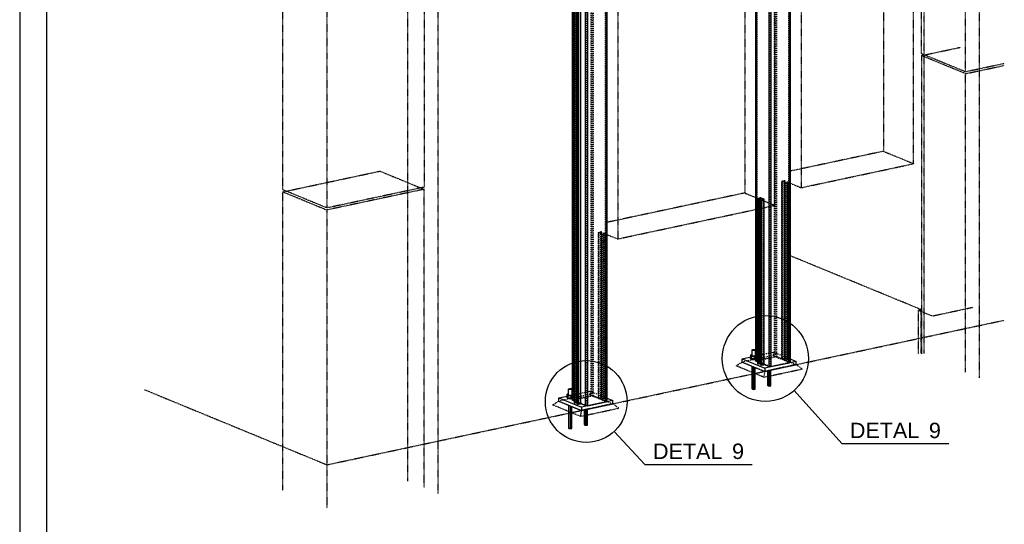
# Model space of a CAD drawing. Header units: millimetres. Extents: x 0 to 5940, y 0 to 2970.
# Tile 2 of 11: x 0 to 1830, y 1094 to 2032. Entities that reach past the tile are written whole.
import ezdxf

# ---------------------------------------------------------------- set-up
doc = ezdxf.new("R2010")
doc.units = ezdxf.units.MM
doc.linetypes.add('DXK_LINE_DOT2', pattern=[3.9198, 1.9599, -1.9599])
doc.linetypes.add('DXK_LINE_DOT4', pattern=[0.9408, 0.4704, -0.4704])
doc.styles.add('Arial', font='ARIAL.TTF', dxfattribs={"height": 0.2})

# ---------------------------------------------------------------- blocks, each defined once
blk = doc.blocks.new('Unknown-2590450-1268')
at = {"color": 7, "linetype": 'Continuous'}
for p, q in [((0, 2970), (0, 0)), ((50, 2920), (50, 50))]:
    blk.add_line(p, q, dxfattribs=at)
blk = doc.blocks.new('Part-2590450-1313 - 1297')
at = {"color": 8, "linetype": 'DXK_LINE_DOT2'}
for p, q in [((1062, 2309.3), (1027.9, 2302)), ((1063.2, 2308.8), (1029.1, 2301.5)), ((1063.1, 2309.4), (1062, 2309.3)), ((1062, 1332.9), (1062, 2309.3)), ((1064.2, 2309.5), (1063.1, 2309.4)), ((1063.2, 2308.8), (1063.5, 2308.9)), ((1063.2, 1332.4), (1063.2, 2308.8)), ((1063.5, 2308.9), (1063.9, 2308.9)), ((1063.9, 2308.9), (1064.3, 2308.8)), ((1065.3, 2309.3), (1064.2, 2309.5)), ((1064.3, 2308.8), (1064.6, 2308.8)), ((1064.6, 1332.3), (1064.6, 2308.8)), ((1064.6, 2308.8), (1089.1, 2298.6)), ((1066.2, 2309.1), (1065.3, 2309.3)), ((1066.2, 1332.7), (1066.2, 2309.1)), ((1090.7, 2299), (1066.2, 2309.1)), ((1027.1, 2301.8), (1026.7, 2301.4)), ((1026.7, 2301.4), (1026.7, 2301)), ((1026.7, 2301.4), (1026.7, 2301.1)), ((1026.7, 2301.1), (1027.2, 2300.8)), ((1027.9, 2302), (1027.1, 2301.8)), ((1027.9, 1325.6), (1027.9, 2302)), ((1028.7, 2301.4), (1028.8, 2301.5)), ((1028.7, 2301.4), (1028.7, 1324.9)), ((1028.7, 2301.2), (1028.7, 2301.4)), ((1028.9, 2301.1), (1028.7, 2301.2)), ((1028.8, 2301.5), (1029.1, 2301.5)), ((1028.9, 1324.7), (1028.9, 2301.1)), ((1053.4, 2291), (1028.9, 2301.1)), ((1029.1, 2301.5), (1029.1, 1325.1)), ((1030.9, 2299.3), (1042.5, 2294.5)), ((1051.8, 2290.7), (1052.6, 2290.4)), ((1052.6, 2290.4), (1053.7, 2290.3)), ((1053.4, 1314.6), (1053.4, 2291)), ((1053.7, 2290.9), (1053.4, 2291)), ((1054, 2290.9), (1053.7, 2290.9)), ((1053.7, 2290.3), (1054.9, 2290.3)), ((1054.4, 2290.9), (1054, 2290.9)), ((1054.8, 2291), (1054.4, 2290.9)), ((1088.9, 2298.2), (1054.8, 2291)), ((1054.8, 1314.5), (1054.8, 2291)), ((1054.9, 2290.3), (1056, 2290.5)), ((1089.1, 2298.3), (1088.9, 2298.2)), ((1088.9, 1321.8), (1088.9, 2298.2)), ((1089.1, 2298.6), (1089.1, 1322.2)), ((1089.1, 2298.6), (1089.3, 2298.5)), ((1089.3, 2298.4), (1089.1, 2298.3)), ((1089.3, 2298.5), (1089.3, 2298.4)), ((1089.3, 1322), (1089.3, 2298.4)), ((1090, 2297.8), (1090.8, 2298)), ((1090.7, 1322.6), (1090.7, 2299)), ((1091.2, 2298.7), (1090.7, 2299)), ((1090.8, 2298), (1091.2, 2298.3)), ((1091.2, 2298.3), (1091.2, 2298.7)), ((1091.2, 2298.3), (1091.2, 2298)), ((1026.7, 1325), (1027.1, 1325.4)), ((1027.1, 1325.4), (1027.9, 1325.6)), ((1027.9, 1325.6), (1062, 1332.9)), ((1028.8, 1325), (1028.7, 1324.9)), ((1028.7, 1324.9), (1028.7, 1324.8)), ((1028.7, 1324.8), (1028.9, 1324.7)), ((1029.1, 1325.1), (1028.8, 1325)), ((1028.9, 1324.7), (1053.4, 1314.6)), ((1029.1, 1325.1), (1063.2, 1332.4)), ((1030.9, 1322.8), (1042.5, 1318.1)), ((1054.8, 1314.5), (1088.9, 1321.8)), ((1062, 1332.9), (1063.1, 1333)), ((1063.1, 1333), (1064.2, 1333)), ((1063.5, 1332.5), (1063.2, 1332.4)), ((1063.9, 1332.5), (1063.5, 1332.5)), ((1064.3, 1332.4), (1063.9, 1332.5)), ((1064.2, 1333), (1065.3, 1332.9)), ((1064.6, 1332.3), (1064.3, 1332.4)), ((1064.6, 1332.3), (1089.1, 1322.2)), ((1065.3, 1332.9), (1066.2, 1332.7)), ((1066.2, 1332.7), (1090.7, 1322.6)), ((1088.9, 1321.8), (1089.1, 1321.9)), ((1089.3, 1322.1), (1089.1, 1322.2)), ((1089.1, 1321.9), (1089.3, 1322)), ((1089.3, 1322), (1089.3, 1322.1)), ((1090.7, 1322.6), (1091.2, 1322.3)), ((1091.2, 1322.3), (1091.2, 1321.9)), ((1053.4, 1314.6), (1053.7, 1314.5)), ((1053.7, 1314.5), (1054, 1314.5)), ((1054, 1314.5), (1054.4, 1314.5)), ((1054.4, 1314.5), (1054.8, 1314.5))]:
    blk.add_line(p, q, dxfattribs=at)
at = {"color": 5, "linetype": 'Continuous'}
for p, q in [((1026.7, 2301), (1026.7, 1325)), ((1027.2, 1324.4), (1027.2, 2300.8)), ((1027.2, 2300.8), (1030.9, 2299.3)), ((1042.5, 2294.5), (1051.8, 2290.7)), ((1051.8, 1314.3), (1051.8, 2290.7)), ((1056, 2290.5), (1090, 2297.8)), ((1056, 1314.1), (1056, 2290.5)), ((1090, 1321.3), (1090, 2297.8)), ((1091.2, 2298), (1091.2, 1321.9)), ((1026.7, 1324.7), (1026.7, 1325)), ((1027.2, 1324.4), (1026.7, 1324.7)), ((1027.2, 1324.4), (1030.9, 1322.8)), ((1042.5, 1318.1), (1051.8, 1314.3)), ((1056, 1314.1), (1090, 1321.3)), ((1090.8, 1321.6), (1090, 1321.3)), ((1091.2, 1321.9), (1090.8, 1321.6)), ((1052.6, 1314), (1051.8, 1314.3)), ((1053.7, 1313.9), (1052.6, 1314)), ((1054.9, 1313.9), (1053.7, 1313.9)), ((1056, 1314.1), (1054.9, 1313.9))]:
    blk.add_line(p, q, dxfattribs=at)
blk = doc.blocks.new('Part-2590450-1314 - 1297')
at = {"color": 8, "linetype": 'DXK_LINE_DOT2'}
for p, q in [((1402.9, 2382.1), (1368.8, 2374.8)), ((1404, 2381.6), (1369.9, 2374.3)), ((1403.9, 2382.2), (1402.9, 2382.1)), ((1402.9, 1405.7), (1402.9, 2382.1)), ((1405.1, 2382.2), (1403.9, 2382.2)), ((1404, 1405.2), (1404, 2381.6)), ((1404, 2381.6), (1404.4, 2381.6)), ((1404.4, 2381.6), (1404.8, 2381.6)), ((1404.8, 2381.6), (1405.1, 2381.6)), ((1406.2, 2382.1), (1405.1, 2382.2)), ((1405.1, 2381.6), (1405.4, 2381.5)), ((1405.4, 1405.1), (1405.4, 2381.5)), ((1405.4, 2381.5), (1430, 2371.4)), ((1407, 2381.9), (1406.2, 2382.1)), ((1407, 1405.5), (1407, 2381.9)), ((1431.6, 2371.8), (1407, 2381.9)), ((1368, 2374.5), (1367.6, 2374.2)), ((1367.6, 2374.2), (1367.6, 2373.8)), ((1367.6, 2374.2), (1367.6, 2373.9)), ((1367.6, 2373.9), (1368.1, 2373.6)), ((1368.8, 2374.8), (1368, 2374.5)), ((1368.8, 1398.4), (1368.8, 2374.8)), ((1369.5, 2374.1), (1369.7, 2374.2)), ((1369.5, 2374.1), (1369.5, 1397.7)), ((1369.5, 2374), (1369.5, 2374.1)), ((1369.7, 2373.9), (1369.5, 2374)), ((1369.7, 2374.2), (1369.9, 2374.3)), ((1369.7, 1397.5), (1369.7, 2373.9)), ((1394.2, 2363.8), (1369.7, 2373.9)), ((1369.9, 2374.3), (1369.9, 1397.9)), ((1392.6, 2363.4), (1393.5, 2363.2)), ((1393.5, 2363.2), (1394.6, 2363.1)), ((1394.2, 1387.4), (1394.2, 2363.8)), ((1394.5, 2363.7), (1394.2, 2363.8)), ((1394.9, 2363.7), (1394.5, 2363.7)), ((1394.6, 2363.1), (1395.7, 2363.1)), ((1395.3, 2363.7), (1394.9, 2363.7)), ((1395.6, 2363.7), (1395.3, 2363.7)), ((1429.7, 2371), (1395.6, 2363.7)), ((1395.6, 1387.3), (1395.6, 2363.7)), ((1395.7, 2363.1), (1396.8, 2363.2)), ((1430, 2371.1), (1429.7, 2371)), ((1429.7, 1394.6), (1429.7, 2371)), ((1430, 2371.4), (1430, 1395)), ((1430, 2371.4), (1430.1, 2371.3)), ((1430.1, 2371.2), (1430, 2371.1)), ((1430.1, 2371.3), (1430.1, 2371.2)), ((1430.1, 1394.8), (1430.1, 2371.2)), ((1430.9, 2370.5), (1431.7, 2370.8)), ((1431.6, 1395.3), (1431.6, 2371.8)), ((1432.1, 2371.4), (1431.6, 2371.8)), ((1431.7, 2370.8), (1432.1, 2371.1)), ((1432.1, 2371.1), (1432.1, 2371.4)), ((1432.1, 2371.1), (1432.1, 2370.8)), ((1367.6, 1397.8), (1368, 1398.1)), ((1368, 1398.1), (1368.8, 1398.4)), ((1368.8, 1398.4), (1402.9, 1405.7)), ((1369.7, 1397.8), (1369.5, 1397.7)), ((1369.5, 1397.7), (1369.5, 1397.6)), ((1369.5, 1397.6), (1369.7, 1397.5)), ((1369.9, 1397.9), (1369.7, 1397.8)), ((1369.7, 1397.5), (1394.2, 1387.4)), ((1369.9, 1397.9), (1404, 1405.2)), ((1371.8, 1395.6), (1383.4, 1390.8)), ((1395.6, 1387.3), (1429.7, 1394.6)), ((1402.9, 1405.7), (1403.9, 1405.8)), ((1403.9, 1405.8), (1405.1, 1405.8)), ((1404.4, 1405.2), (1404, 1405.2)), ((1404.8, 1405.2), (1404.4, 1405.2)), ((1405.1, 1405.2), (1404.8, 1405.2)), ((1405.1, 1405.8), (1406.2, 1405.7)), ((1405.4, 1405.1), (1405.1, 1405.2)), ((1405.4, 1405.1), (1430, 1395)), ((1406.2, 1405.7), (1407, 1405.5)), ((1407, 1405.5), (1431.6, 1395.3)), ((1429.7, 1394.6), (1430, 1394.7)), ((1430.1, 1394.9), (1430, 1395)), ((1430, 1394.7), (1430.1, 1394.8)), ((1430.1, 1394.8), (1430.1, 1394.9)), ((1431.6, 1395.3), (1432.1, 1395)), ((1432.1, 1395), (1432.1, 1394.7)), ((1394.2, 1387.4), (1394.5, 1387.3)), ((1394.5, 1387.3), (1394.9, 1387.3)), ((1394.9, 1387.3), (1395.3, 1387.3)), ((1395.3, 1387.3), (1395.6, 1387.3))]:
    blk.add_line(p, q, dxfattribs=at)
at = {"color": 5, "linetype": 'Continuous'}
for p, q in [((1367.6, 2373.8), (1367.6, 1397.8)), ((1368.1, 1397.1), (1368.1, 2373.6)), ((1392.6, 2363.4), (1368.1, 2373.6)), ((1392.6, 1387), (1392.6, 2363.4)), ((1396.8, 2363.2), (1430.9, 2370.5)), ((1396.8, 1386.8), (1396.8, 2363.2)), ((1430.9, 1394.1), (1430.9, 2370.5)), ((1432.1, 2370.8), (1432.1, 1394.7)), ((1367.6, 1397.5), (1367.6, 1397.8)), ((1368.1, 1397.1), (1367.6, 1397.5)), ((1368.1, 1397.1), (1371.8, 1395.6)), ((1383.4, 1390.8), (1392.6, 1387)), ((1396.8, 1386.8), (1430.9, 1394.1)), ((1431.7, 1394.4), (1430.9, 1394.1)), ((1432.1, 1394.7), (1431.7, 1394.4)), ((1393.5, 1386.8), (1392.6, 1387)), ((1394.6, 1386.7), (1393.5, 1386.8)), ((1395.7, 1386.7), (1394.6, 1386.7)), ((1396.8, 1386.8), (1395.7, 1386.7))]:
    blk.add_line(p, q, dxfattribs=at)
blk = doc.blocks.new('Part-2590450-1317 - 1297')
at = {"color": 8, "linetype": 'DXK_LINE_DOT2'}
for p, q in [((1026.7, 1334.1), (1060.1, 1341.3)), ((1060.1, 1341.3), (1060.1, 1335.2)), ((1060.1, 1341.3), (1091.2, 1328.5)), ((1060.1, 1335.2), (1001.7, 1322.7)), ((1060.1, 1335.2), (1102.2, 1317.8))]:
    blk.add_line(p, q, dxfattribs=at)
at = {"color": 5, "linetype": 'Continuous'}
for p, q in [((1001.7, 1328.8), (1026.7, 1334.1)), ((1001.7, 1322.7), (1001.7, 1328.8)), ((1001.7, 1328.8), (1043.8, 1311.5)), ((1001.7, 1322.7), (1043.8, 1305.4)), ((1102.2, 1323.9), (1043.8, 1311.5)), ((1043.8, 1305.4), (1102.2, 1317.8)), ((1091.2, 1328.5), (1102.2, 1323.9)), ((1102.2, 1317.8), (1102.2, 1323.9)), ((1043.8, 1311.5), (1043.8, 1305.4))]:
    blk.add_line(p, q, dxfattribs=at)
blk = doc.blocks.new('Part-2590450-3248 - 1297')
at = {"color": 4, "linetype": 'DXK_LINE_DOT4'}
for p, q in [((990.5, 1315.6), (1001.7, 1322.7)), ((1001.7, 1322.7), (1043.8, 1305.4)), ((1102.2, 1317.8), (1043.8, 1305.4)), ((1113.4, 1309.6), (1102.2, 1317.8)), ((1042, 1294.4), (990.5, 1315.6)), ((1042, 1294.4), (1113.4, 1309.6)), ((1043.8, 1305.4), (1042, 1294.4))]:
    blk.add_line(p, q, dxfattribs=at)
blk = doc.blocks.new('Part-2590450-1319 - 1297')
at = {"color": 8, "linetype": 'DXK_LINE_DOT2'}
for p, q in [((1367.6, 1406.9), (1401, 1414)), ((1401, 1414), (1401, 1407.9)), ((1401, 1414), (1432.1, 1401.2)), ((1401, 1407.9), (1342.6, 1395.4)), ((1401, 1407.9), (1443.1, 1390.6))]:
    blk.add_line(p, q, dxfattribs=at)
at = {"color": 5, "linetype": 'Continuous'}
for p, q in [((1342.6, 1401.6), (1367.6, 1406.9)), ((1342.6, 1395.4), (1342.6, 1401.6)), ((1342.6, 1401.6), (1384.6, 1384.2)), ((1342.6, 1395.4), (1384.6, 1378.1)), ((1443.1, 1396.7), (1384.6, 1384.2)), ((1432.1, 1401.2), (1443.1, 1396.7)), ((1443.1, 1390.6), (1443.1, 1396.7)), ((1384.6, 1378.1), (1443.1, 1390.6)), ((1384.6, 1384.2), (1384.6, 1378.1))]:
    blk.add_line(p, q, dxfattribs=at)
blk = doc.blocks.new('Bolt-2590450-1320 - 1297')
at = {"color": 7, "linetype": 'Continuous'}
for p, q in [((1020.1, 1336.4), (1017.6, 1335.9)), ((1017.6, 1335.9), (1018.3, 1334.1)), ((1017.6, 1330.9), (1017.6, 1335.9)), ((1020.1, 1345), (1020.4, 1345.5)), ((1020.7, 1344.5), (1020.1, 1345)), ((1020.1, 1335), (1020.1, 1345)), ((1020.4, 1345.5), (1021.5, 1345.8)), ((1022, 1344.2), (1020.7, 1344.5)), ((1021.5, 1345.8), (1023, 1346)), ((1023.7, 1344.1), (1022, 1344.2)), ((1023, 1346), (1024.6, 1345.9)), ((1025.2, 1344.3), (1023.7, 1344.1)), ((1024.6, 1345.9), (1025.9, 1345.6)), ((1026.3, 1344.7), (1025.2, 1344.3)), ((1025.9, 1345.6), (1026.5, 1345.2)), ((1026.5, 1345.2), (1026.3, 1344.7)), ((1026.5, 1335.2), (1026.5, 1345.2)), ((1026.5, 1336.5), (1026.7, 1336.4)), ((1017.4, 1330), (1017.7, 1330.7)), ((1018.2, 1329.3), (1017.4, 1330)), ((1017.4, 1328.8), (1017.4, 1330)), ((1017.4, 1328.8), (1018.5, 1328)), ((1017.6, 1330.9), (1018.3, 1329.1)), ((1024, 1333.3), (1018.3, 1334.1)), ((1018.3, 1334.1), (1018.3, 1329.1)), ((1018.3, 1329.1), (1024, 1328.3)), ((1018.5, 1328), (1020.9, 1327.4)), ((1020.9, 1328.5), (1019.1, 1329)), ((1023.2, 1328.4), (1020.9, 1328.5)), ((1020.9, 1327.4), (1023.9, 1327.3)), ((1023.9, 1327.3), (1026.7, 1327.6)), ((1026.7, 1333.9), (1024, 1333.3)), ((1024, 1333.3), (1024, 1328.3)), ((1024, 1328.3), (1026.7, 1328.9)), ((1024.7, 1328.5), (1026.7, 1328.7)), ((1020.5, 1272.9), (1020.5, 1314.9)), ((1020.8, 1271.9), (1020.8, 1314.8)), ((1023.6, 1271.6), (1023.6, 1313.6)), ((1026.2, 1272.1), (1026.2, 1312.6)), ((1049.7, 1279.1), (1049.7, 1306.6)), ((1050, 1278.2), (1050, 1306.7)), ((1052.9, 1277.8), (1052.9, 1307.3)), ((1055.4, 1278.3), (1055.4, 1307.8)), ((1020.5, 1272.9), (1020.8, 1271.9)), ((1020.8, 1271.9), (1023.6, 1271.6)), ((1023.6, 1271.6), (1026.2, 1272.1)), ((1049.7, 1279.1), (1050, 1278.2)), ((1050, 1278.2), (1052.9, 1277.8)), ((1052.9, 1277.8), (1055.4, 1278.3))]:
    blk.add_line(p, q, dxfattribs=at)
blk = doc.blocks.new('Bolt-2590450-1321 - 1297')
at = {"color": 7, "linetype": 'Continuous'}
for p, q in [((1361, 1409.2), (1358.5, 1408.7)), ((1361, 1417.7), (1361.3, 1418.2)), ((1361.6, 1417.3), (1361, 1417.7)), ((1361, 1407.8), (1361, 1417.7)), ((1361.3, 1418.2), (1362.3, 1418.6)), ((1362.9, 1417), (1361.6, 1417.3)), ((1362.3, 1418.6), (1363.9, 1418.8)), ((1364.5, 1416.9), (1362.9, 1417)), ((1363.9, 1418.8), (1365.5, 1418.7)), ((1366.1, 1417.1), (1364.5, 1416.9)), ((1365.5, 1418.7), (1366.8, 1418.4)), ((1367.1, 1417.4), (1366.1, 1417.1)), ((1366.8, 1418.4), (1367.4, 1417.9)), ((1367.4, 1417.9), (1367.1, 1417.4)), ((1367.4, 1408), (1367.4, 1417.9)), ((1367.4, 1409.2), (1367.6, 1409.2)), ((1358.2, 1402.8), (1358.6, 1403.4)), ((1359, 1402.1), (1358.2, 1402.8)), ((1358.2, 1401.6), (1358.2, 1402.8)), ((1358.2, 1401.6), (1359.3, 1400.8)), ((1358.5, 1408.7), (1359.1, 1406.8)), ((1358.5, 1403.7), (1358.5, 1408.7)), ((1358.5, 1403.7), (1359.1, 1401.9)), ((1364.8, 1406.1), (1359.1, 1406.8)), ((1359.1, 1406.8), (1359.1, 1401.9)), ((1359.1, 1401.9), (1364.8, 1401.1)), ((1359.3, 1400.8), (1361.7, 1400.2)), ((1361.7, 1401.3), (1359.9, 1401.7)), ((1364, 1401.2), (1361.7, 1401.3)), ((1361.7, 1400.2), (1364.8, 1400)), ((1367.6, 1406.6), (1364.8, 1406.1)), ((1364.8, 1406.1), (1364.8, 1401.1)), ((1364.8, 1401.1), (1367.6, 1401.7)), ((1364.8, 1400), (1367.6, 1400.3)), ((1365.5, 1401.2), (1367.6, 1401.5)), ((1361.4, 1345.6), (1361.4, 1387.7)), ((1361.7, 1344.7), (1361.7, 1387.6)), ((1364.5, 1344.3), (1364.5, 1386.4)), ((1367, 1344.9), (1367, 1385.4)), ((1390.6, 1351.9), (1390.6, 1379.4)), ((1390.9, 1351), (1390.9, 1379.5)), ((1393.7, 1350.6), (1393.7, 1380.1)), ((1396.2, 1351.1), (1396.2, 1380.6)), ((1361.4, 1345.6), (1361.7, 1344.7)), ((1361.7, 1344.7), (1364.5, 1344.3)), ((1364.5, 1344.3), (1367, 1344.9)), ((1390.6, 1351.9), (1390.9, 1351)), ((1390.9, 1351), (1393.7, 1350.6)), ((1393.7, 1350.6), (1396.2, 1351.1))]:
    blk.add_line(p, q, dxfattribs=at)
blk = doc.blocks.new('Part-2590450-3241 - 1297')
at = {"color": 4, "linetype": 'DXK_LINE_DOT4'}
for p, q in [((1676, 1965.1), (1748, 1980.5)), ((1757.8, 1931.5), (1676, 1965.1)), ((1676, 1965.1), (1676, 1410.5)), ((1757.8, 1931.5), (1829.8, 1946.8)), ((1757.8, 1376.8), (1757.8, 1931.5))]:
    blk.add_line(p, q, dxfattribs=at)
blk = doc.blocks.new('Part-2590450-1345 - 1297')
at = {"color": 5, "linetype": 'Continuous'}
for p, q in [((1031, 2300.6), (1030.9, 2300.5)), ((1030.9, 1319.5), (1030.9, 2300.5)), ((1030.9, 2300.5), (1031.2, 2300.3)), ((1031.4, 2300.8), (1031, 2300.6)), ((1031.2, 2300.3), (1031.9, 2300)), ((1031.2, 1319.3), (1031.2, 2300.3)), ((1035, 2301.6), (1031.4, 2300.8)), ((1031.8, 2300.4), (1031.7, 2300.5)), ((1031.7, 2300.5), (1031.8, 2300.5)), ((1031.8, 2300.5), (1031.9, 2300.6)), ((1031.8, 2300.4), (1032.5, 2300.1)), ((1035.5, 2301.4), (1031.9, 2300.6)), ((1031.9, 2300.6), (1031.9, 2300.4)), ((1032.5, 2300.1), (1031.9, 2300)), ((1031.9, 2300), (1031.9, 1319)), ((1032.5, 1319.1), (1032.5, 2300.1)), ((1035.7, 2301.6), (1035, 2301.6)), ((1035.5, 1320.4), (1035.5, 2301.4)), ((1035.5, 2301.4), (1035.7, 2301.4)), ((1036.1, 2301.6), (1035.7, 2301.6)), ((1035.7, 2301.4), (1035.9, 2301.4)), ((1035.9, 2301.4), (1036, 2301.3)), ((1041.7, 2299), (1036, 2301.3)), ((1036, 2301.3), (1036, 1320.3)), ((1036.7, 2301.5), (1036.1, 2301.6)), ((1036.1, 2298.3), (1036.7, 2298.4)), ((1036.1, 1317.3), (1036.1, 2298.3)), ((1036.1, 2298.3), (1036.8, 2298)), ((1042.3, 2299.2), (1036.7, 2301.5)), ((1036.7, 2298.4), (1037.4, 2298.1)), ((1036.8, 2298), (1036.8, 1317)), ((1036.8, 2298), (1037.3, 2297.9)), ((1037.3, 2297.9), (1037.8, 2297.8)), ((1037.6, 2298.1), (1037.4, 2298.1)), ((1037.8, 2298.1), (1037.6, 2298.1)), ((1038, 2298.1), (1037.8, 2298.1)), ((1037.8, 2297.8), (1038.5, 2297.9)), ((1038, 2298.1), (1041.6, 2298.9)), ((1038.5, 2297.9), (1042, 2298.7)), ((1038.5, 1316.9), (1038.5, 2297.9)), ((1041.7, 2298.9), (1041.6, 2298.9)), ((1041.7, 2299), (1041.7, 2298.9)), ((1041.7, 2299), (1041.7, 2299)), ((1041.7, 2299), (1041.7, 2298.9)), ((1042, 2298.7), (1042.5, 2298.8)), ((1042, 2298.7), (1042, 1317.7)), ((1042.5, 2299), (1042.3, 2299.2)), ((1042.5, 1318), (1042.5, 2299)), ((1042.5, 2298.8), (1042.5, 2299)), ((1031.2, 1319.3), (1030.9, 1319.5)), ((1031.2, 1319.3), (1031.9, 1319)), ((1031.9, 1319), (1032.5, 1319.1)), ((1032.5, 1319.7), (1035.5, 1320.4)), ((1035.7, 1320.4), (1035.5, 1320.4)), ((1035.9, 1320.4), (1035.7, 1320.4)), ((1036, 1320.3), (1035.9, 1320.4)), ((1036, 1320.3), (1036.1, 1320.3)), ((1038.5, 1316.9), (1042, 1317.7)), ((1042.5, 1317.8), (1042, 1317.7)), ((1042.5, 1318), (1042.5, 1317.8)), ((1036.1, 1317.3), (1036.8, 1317)), ((1037.3, 1316.9), (1036.8, 1317)), ((1037.8, 1316.8), (1037.3, 1316.9)), ((1038.5, 1316.9), (1037.8, 1316.8))]:
    blk.add_line(p, q, dxfattribs=at)
at = {"color": 8, "linetype": 'DXK_LINE_DOT2'}
for p, q in [((1031.4, 2300.8), (1031.4, 1319.8)), ((1031.7, 2300.5), (1031.7, 1319.5)), ((1031.8, 1319.4), (1031.8, 2300.4)), ((1031.9, 2300.4), (1031.9, 1319.6)), ((1035, 1320.6), (1035, 2301.6)), ((1036.7, 2301.5), (1036.7, 1320.5)), ((1036.7, 2298.4), (1036.7, 1317.4)), ((1037.4, 2298.1), (1037.4, 1317.1)), ((1038, 1317.1), (1038, 2298.1)), ((1041.6, 2298.9), (1041.6, 1317.9)), ((1041.7, 2299), (1041.7, 1318)), ((1041.7, 2298.9), (1041.7, 1318)), ((1042.3, 1318.2), (1042.3, 2299.2)), ((1030.9, 1319.5), (1031, 1319.6)), ((1031, 1319.6), (1031.4, 1319.8)), ((1031.4, 1319.8), (1035, 1320.6)), ((1031.8, 1319.5), (1031.7, 1319.5)), ((1031.7, 1319.5), (1031.8, 1319.4)), ((1031.9, 1319.6), (1031.8, 1319.5)), ((1031.8, 1319.4), (1032.5, 1319.1)), ((1031.9, 1319.6), (1032.5, 1319.7)), ((1035, 1320.6), (1035.7, 1320.6)), ((1035.7, 1320.6), (1036.1, 1320.6)), ((1036.1, 1320.6), (1036.7, 1320.5)), ((1036.1, 1320.3), (1041.7, 1318)), ((1038, 1317.1), (1041.6, 1317.9)), ((1041.6, 1317.9), (1041.7, 1317.9)), ((1041.7, 1317.9), (1041.7, 1318)), ((1041.7, 1318), (1041.7, 1318)), ((1042.3, 1318.2), (1042.5, 1318)), ((1036.7, 1317.4), (1036.1, 1317.3)), ((1036.7, 1317.4), (1037.4, 1317.1)), ((1037.4, 1317.1), (1037.6, 1317.1)), ((1037.6, 1317.1), (1037.8, 1317.1)), ((1037.8, 1317.1), (1038, 1317.1))]:
    blk.add_line(p, q, dxfattribs=at)
blk = doc.blocks.new('Part-2590450-1346 - 1297')
at = {"color": 8, "linetype": 'DXK_LINE_DOT2'}
for p, q in [((1075.5, 1636.3), (1075.4, 1636.1)), ((1075.4, 1329), (1075.4, 1636.1)), ((1075.4, 1636.1), (1075.6, 1635.9)), ((1075.9, 1636.4), (1075.5, 1636.3)), ((1081.3, 1633.6), (1075.6, 1635.9)), ((1075.6, 1635.9), (1075.6, 1328.8)), ((1075.9, 1636.4), (1079.5, 1637.2)), ((1075.9, 1329.3), (1075.9, 1636.4)), ((1076.2, 1636.1), (1076.2, 1636.2)), ((1076.2, 1636.2), (1076.4, 1636.2)), ((1076.2, 1329), (1076.2, 1636.1)), ((1076.3, 1636.1), (1076.2, 1636.1)), ((1081.9, 1633.8), (1076.3, 1636.1)), ((1076.3, 1636.1), (1076.3, 1328.9)), ((1076.4, 1636.2), (1080, 1637)), ((1076.4, 1329.1), (1076.4, 1636.2)), ((1080.2, 1637.3), (1079.5, 1637.2)), ((1079.5, 1637.2), (1079.5, 1330.1)), ((1080, 1637), (1080, 1329.9)), ((1080, 1637), (1080.2, 1637)), ((1080.6, 1637.2), (1080.2, 1637.3)), ((1080.2, 1637), (1080.3, 1637)), ((1080.3, 1637), (1080.5, 1637)), ((1080.5, 1637), (1081.2, 1636.7)), ((1080.5, 1329.8), (1080.5, 1637)), ((1081.2, 1637.1), (1080.6, 1637.2)), ((1081.2, 1637.1), (1081.9, 1636.8)), ((1081.2, 1330), (1081.2, 1637.1)), ((1081.9, 1636.8), (1081.2, 1636.7)), ((1081.2, 1636.7), (1081.2, 1329.5)), ((1081.3, 1326.5), (1081.3, 1633.6)), ((1081.3, 1633.6), (1081.8, 1633.5)), ((1081.8, 1633.5), (1082.3, 1633.5)), ((1081.9, 1329.7), (1081.9, 1636.8)), ((1081.9, 1326.6), (1081.9, 1633.8)), ((1082.1, 1633.7), (1081.9, 1633.8)), ((1082.2, 1633.7), (1082.1, 1633.7)), ((1082.5, 1633.7), (1082.2, 1633.7)), ((1082.3, 1633.5), (1082.9, 1633.5)), ((1086, 1634.5), (1082.5, 1633.7)), ((1082.5, 1633.7), (1082.5, 1326.6)), ((1086.5, 1634.3), (1082.9, 1633.5)), ((1082.9, 1633.5), (1082.9, 1326.4)), ((1085.4, 1634.9), (1086.1, 1635.1)), ((1085.4, 1327.8), (1085.4, 1634.9)), ((1085.4, 1634.9), (1086.1, 1634.7)), ((1086, 1327.4), (1086, 1634.5)), ((1086.2, 1634.5), (1086, 1634.5)), ((1086.1, 1635.1), (1086.1, 1327.9)), ((1086.1, 1635.1), (1086.8, 1634.8)), ((1086.1, 1634.7), (1086.1, 1327.5)), ((1086.1, 1634.7), (1086.2, 1634.6)), ((1086.2, 1327.5), (1086.2, 1634.6)), ((1086.2, 1634.6), (1086.2, 1634.5)), ((1086.5, 1634.3), (1086.9, 1634.5)), ((1086.5, 1327.2), (1086.5, 1634.3)), ((1086.8, 1634.8), (1086.8, 1327.7)), ((1087, 1634.6), (1086.8, 1634.8)), ((1086.9, 1634.5), (1087, 1634.6)), ((1087, 1327.5), (1087, 1634.6)), ((1075.4, 1329), (1075.5, 1329.1)), ((1075.6, 1328.8), (1075.4, 1329)), ((1075.5, 1329.1), (1075.9, 1329.3)), ((1075.9, 1329.3), (1079.5, 1330.1)), ((1076.4, 1329.1), (1076.2, 1329)), ((1076.2, 1329), (1076.2, 1329)), ((1076.2, 1329), (1076.3, 1328.9)), ((1076.3, 1328.9), (1081.9, 1326.6)), ((1076.4, 1329.1), (1080, 1329.9)), ((1079.5, 1330.1), (1080.2, 1330.1)), ((1080.2, 1329.9), (1080, 1329.9)), ((1080.2, 1330.1), (1080.6, 1330.1)), ((1080.3, 1329.9), (1080.2, 1329.9)), ((1080.5, 1329.8), (1080.3, 1329.9)), ((1080.5, 1329.8), (1081.2, 1329.5)), ((1080.6, 1330.1), (1081.2, 1330)), ((1081.2, 1330), (1081.9, 1329.7)), ((1081.2, 1329.5), (1081.9, 1329.7)), ((1081.8, 1326.4), (1081.3, 1326.5)), ((1082.3, 1326.3), (1081.8, 1326.4)), ((1081.9, 1326.6), (1082.1, 1326.6)), ((1082.1, 1326.6), (1082.2, 1326.6)), ((1082.2, 1326.6), (1082.5, 1326.6)), ((1082.9, 1326.4), (1082.3, 1326.3)), ((1082.5, 1326.6), (1086, 1327.4)), ((1082.9, 1326.4), (1086.5, 1327.2)), ((1086.1, 1327.9), (1085.4, 1327.8)), ((1085.4, 1327.8), (1086.1, 1327.5)), ((1086, 1327.4), (1086.2, 1327.4)), ((1086.1, 1327.9), (1086.8, 1327.7)), ((1086.2, 1327.5), (1086.1, 1327.5)), ((1086.2, 1327.4), (1086.2, 1327.5)), ((1086.9, 1327.3), (1086.5, 1327.2)), ((1086.8, 1327.7), (1087, 1327.5)), ((1087, 1327.5), (1086.9, 1327.3))]:
    blk.add_line(p, q, dxfattribs=at)
blk = doc.blocks.new('Part-2590450-1347 - 1297')
at = {"color": 8, "linetype": 'DXK_LINE_DOT2'}
for p, q in [((1416.4, 1731.5), (1416.3, 1731.3)), ((1416.3, 1401.8), (1416.3, 1731.3)), ((1416.3, 1731.3), (1416.5, 1731.1)), ((1416.8, 1731.6), (1416.4, 1731.5)), ((1422.1, 1728.8), (1416.5, 1731.1)), ((1416.5, 1731.1), (1416.5, 1401.6)), ((1416.8, 1731.6), (1420.4, 1732.4)), ((1416.8, 1402.1), (1416.8, 1731.6)), ((1417.1, 1731.4), (1417.2, 1731.5)), ((1417.1, 1401.8), (1417.1, 1731.4)), ((1417.2, 1731.3), (1417.1, 1731.4)), ((1417.1, 1731.4), (1417.1, 1731.4)), ((1417.2, 1731.5), (1420.8, 1732.2)), ((1417.2, 1401.9), (1417.2, 1731.5)), ((1422.8, 1729), (1417.2, 1731.3)), ((1417.2, 1731.3), (1417.2, 1401.7)), ((1421, 1732.5), (1420.4, 1732.4)), ((1420.4, 1732.4), (1420.4, 1402.8)), ((1420.8, 1732.2), (1420.8, 1402.6)), ((1420.8, 1732.2), (1421, 1732.2)), ((1421.5, 1732.5), (1421, 1732.5)), ((1421, 1732.2), (1421.2, 1732.2)), ((1421.2, 1732.2), (1421.4, 1732.2)), ((1421.4, 1732.2), (1422.1, 1731.9)), ((1421.4, 1402.6), (1421.4, 1732.2)), ((1422, 1732.3), (1421.5, 1732.5)), ((1422, 1732.3), (1422.7, 1732)), ((1422, 1402.7), (1422, 1732.3)), ((1422.7, 1732), (1422.1, 1731.9)), ((1422.1, 1731.9), (1422.1, 1402.3)), ((1422.1, 1399.2), (1422.1, 1728.8)), ((1422.1, 1728.8), (1422.7, 1728.7)), ((1422.7, 1402.4), (1422.7, 1732)), ((1422.7, 1728.7), (1423.1, 1728.7)), ((1422.8, 1399.4), (1422.8, 1729)), ((1423, 1728.9), (1422.8, 1729)), ((1423.1, 1728.9), (1423, 1728.9)), ((1423.3, 1728.9), (1423.1, 1728.9)), ((1423.1, 1728.7), (1423.8, 1728.8)), ((1426.9, 1729.7), (1423.3, 1728.9)), ((1423.3, 1728.9), (1423.3, 1399.4)), ((1427.4, 1729.5), (1423.8, 1728.8)), ((1423.8, 1728.8), (1423.8, 1399.2)), ((1426.3, 1730.2), (1426.9, 1730.3)), ((1426.3, 1400.6), (1426.3, 1730.2)), ((1426.3, 1730.2), (1427, 1729.9)), ((1426.9, 1730.3), (1426.9, 1400.7)), ((1426.9, 1730.3), (1427.6, 1730)), ((1427, 1729.8), (1426.9, 1729.7)), ((1426.9, 1400.1), (1426.9, 1729.7)), ((1427, 1729.9), (1427, 1400.3)), ((1427, 1729.9), (1427.1, 1729.8)), ((1427.1, 1729.8), (1427, 1729.8)), ((1427.1, 1400.2), (1427.1, 1729.8)), ((1427.4, 1729.5), (1427.8, 1729.7)), ((1427.4, 1399.9), (1427.4, 1729.5)), ((1427.6, 1730), (1427.6, 1400.4)), ((1427.9, 1729.8), (1427.6, 1730)), ((1427.8, 1729.7), (1427.9, 1729.8)), ((1427.9, 1400.2), (1427.9, 1729.8)), ((1416.3, 1401.8), (1416.4, 1401.9)), ((1416.5, 1401.6), (1416.3, 1401.8)), ((1416.4, 1401.9), (1416.8, 1402.1)), ((1416.8, 1402.1), (1420.4, 1402.8)), ((1417.2, 1401.9), (1417.1, 1401.8)), ((1417.1, 1401.8), (1417.1, 1401.8)), ((1417.1, 1401.8), (1417.2, 1401.7)), ((1417.2, 1401.9), (1420.8, 1402.6)), ((1417.2, 1401.7), (1422.8, 1399.4)), ((1420.4, 1402.8), (1421, 1402.9)), ((1421, 1402.6), (1420.8, 1402.6)), ((1421, 1402.9), (1421.5, 1402.9)), ((1421.2, 1402.6), (1421, 1402.6)), ((1421.4, 1402.6), (1421.2, 1402.6)), ((1421.4, 1402.6), (1422.1, 1402.3)), ((1421.5, 1402.9), (1422, 1402.7)), ((1422, 1402.7), (1422.7, 1402.4)), ((1422.1, 1402.3), (1422.7, 1402.4)), ((1422.7, 1399.1), (1422.1, 1399.2)), ((1423.1, 1399.1), (1422.7, 1399.1)), ((1422.8, 1399.4), (1423, 1399.3)), ((1423, 1399.3), (1423.1, 1399.3)), ((1423.1, 1399.3), (1423.3, 1399.4)), ((1423.8, 1399.2), (1423.1, 1399.1)), ((1423.3, 1399.4), (1426.9, 1400.1)), ((1423.8, 1399.2), (1427.4, 1399.9)), ((1426.9, 1400.7), (1426.3, 1400.6)), ((1426.3, 1400.6), (1427, 1400.3)), ((1426.9, 1400.7), (1427.6, 1400.4)), ((1426.9, 1400.1), (1427, 1400.2)), ((1427.1, 1400.2), (1427, 1400.3)), ((1427, 1400.2), (1427.1, 1400.2)), ((1427.8, 1400.1), (1427.4, 1399.9)), ((1427.6, 1400.4), (1427.9, 1400.2)), ((1427.9, 1400.2), (1427.8, 1400.1))]:
    blk.add_line(p, q, dxfattribs=at)
blk = doc.blocks.new('Part-2590450-1348 - 1297')
at = {"color": 5, "linetype": 'Continuous'}
for p, q in [((1371.9, 1699.5), (1371.8, 1699.4)), ((1371.8, 1392.3), (1371.8, 1699.4)), ((1371.8, 1699.4), (1372, 1699.2)), ((1372.3, 1699.7), (1371.9, 1699.5)), ((1372, 1699.2), (1372.7, 1698.9)), ((1372, 1392.1), (1372, 1699.2)), ((1375.9, 1700.5), (1372.3, 1699.7)), ((1372.6, 1699.4), (1372.8, 1699.5)), ((1372.7, 1699.3), (1372.6, 1699.4)), ((1372.6, 1699.4), (1372.6, 1699.4)), ((1372.7, 1699.3), (1373.4, 1699)), ((1373.4, 1699), (1372.7, 1698.9)), ((1372.7, 1698.9), (1372.7, 1391.8)), ((1376.3, 1700.3), (1372.8, 1699.5)), ((1372.8, 1699.5), (1372.8, 1699.3)), ((1373.4, 1391.9), (1373.4, 1699)), ((1376.6, 1700.5), (1375.9, 1700.5)), ((1376.3, 1393.1), (1376.3, 1700.3)), ((1376.3, 1700.3), (1376.6, 1700.3)), ((1377, 1700.5), (1376.6, 1700.5)), ((1376.6, 1700.3), (1376.7, 1700.3)), ((1376.7, 1700.3), (1376.9, 1700.2)), ((1382.5, 1697.9), (1376.9, 1700.2)), ((1376.9, 1700.2), (1376.9, 1393.1)), ((1376.9, 1697.2), (1377.6, 1697.3)), ((1376.9, 1390), (1376.9, 1697.2)), ((1376.9, 1697.2), (1377.6, 1696.9)), ((1377.6, 1700.4), (1377, 1700.5)), ((1383.2, 1698.1), (1377.6, 1700.4)), ((1377.6, 1697.3), (1378.3, 1697)), ((1377.6, 1696.9), (1377.6, 1389.8)), ((1377.6, 1696.9), (1378.2, 1696.8)), ((1378.2, 1696.8), (1378.6, 1696.7)), ((1378.5, 1697), (1378.3, 1697)), ((1378.6, 1697), (1378.5, 1697)), ((1378.8, 1697), (1378.6, 1697)), ((1378.6, 1696.7), (1379.3, 1696.8)), ((1378.8, 1697), (1382.4, 1697.8)), ((1379.3, 1696.8), (1382.9, 1697.6)), ((1379.3, 1389.7), (1379.3, 1696.8)), ((1382.6, 1697.8), (1382.4, 1697.8)), ((1382.5, 1697.9), (1382.5, 1697.8)), ((1382.5, 1697.9), (1382.6, 1697.9)), ((1382.6, 1697.9), (1382.6, 1697.8)), ((1382.9, 1697.6), (1383.3, 1697.7)), ((1382.9, 1697.6), (1382.9, 1390.4)), ((1383.4, 1697.9), (1383.2, 1698.1)), ((1383.3, 1697.7), (1383.4, 1697.9)), ((1383.4, 1390.7), (1383.4, 1697.9)), ((1372, 1392.1), (1371.8, 1392.3)), ((1372, 1392.1), (1372.7, 1391.8)), ((1372.7, 1391.8), (1373.4, 1391.9)), ((1373.4, 1392.5), (1376.3, 1393.1)), ((1376.6, 1393.2), (1376.3, 1393.1)), ((1376.7, 1393.1), (1376.6, 1393.2)), ((1376.9, 1393.1), (1376.7, 1393.1)), ((1376.9, 1393.1), (1376.9, 1393.1)), ((1383.4, 1390.7), (1383.3, 1390.6)), ((1376.9, 1390), (1377.6, 1389.8)), ((1378.2, 1389.6), (1377.6, 1389.8)), ((1378.6, 1389.6), (1378.2, 1389.6)), ((1379.3, 1389.7), (1378.6, 1389.6)), ((1379.3, 1389.7), (1382.9, 1390.4)), ((1383.3, 1390.6), (1382.9, 1390.4))]:
    blk.add_line(p, q, dxfattribs=at)
at = {"color": 8, "linetype": 'DXK_LINE_DOT2'}
for p, q in [((1372.3, 1699.7), (1372.3, 1392.6)), ((1372.6, 1699.4), (1372.6, 1392.3)), ((1372.7, 1392.2), (1372.7, 1699.3)), ((1372.8, 1699.3), (1372.8, 1392.4)), ((1375.9, 1393.3), (1375.9, 1700.5)), ((1377.6, 1700.4), (1377.6, 1393.2)), ((1377.6, 1697.3), (1377.6, 1390.2)), ((1378.3, 1697), (1378.3, 1389.9)), ((1378.8, 1389.9), (1378.8, 1697)), ((1382.4, 1697.8), (1382.4, 1390.6)), ((1382.5, 1697.8), (1382.5, 1390.8)), ((1382.6, 1390.7), (1382.6, 1697.9)), ((1383.2, 1390.9), (1383.2, 1698.1)), ((1371.8, 1392.3), (1371.9, 1392.4)), ((1371.9, 1392.4), (1372.3, 1392.6)), ((1372.3, 1392.6), (1375.9, 1393.3)), ((1372.8, 1392.4), (1372.6, 1392.3)), ((1372.6, 1392.3), (1372.6, 1392.3)), ((1372.6, 1392.3), (1372.7, 1392.2)), ((1372.7, 1392.2), (1373.4, 1391.9)), ((1372.8, 1392.4), (1373.4, 1392.5)), ((1375.9, 1393.3), (1376.6, 1393.4)), ((1376.6, 1393.4), (1377, 1393.4)), ((1376.9, 1393.1), (1382.5, 1390.8)), ((1377, 1393.4), (1377.6, 1393.2)), ((1382.4, 1390.6), (1382.6, 1390.7)), ((1382.6, 1390.7), (1382.5, 1390.8)), ((1382.6, 1390.7), (1382.6, 1390.7)), ((1383.2, 1390.9), (1383.4, 1390.7)), ((1377.6, 1390.2), (1376.9, 1390)), ((1377.6, 1390.2), (1378.3, 1389.9)), ((1378.3, 1389.9), (1378.5, 1389.8)), ((1378.5, 1389.8), (1378.6, 1389.8)), ((1378.6, 1389.8), (1378.8, 1389.9)), ((1378.8, 1389.9), (1382.4, 1390.6))]:
    blk.add_line(p, q, dxfattribs=at)
blk = doc.blocks.new('Part-2590450-3240 - 1297')
at = {"color": 4, "linetype": 'DXK_LINE_DOT4'}
for p, q in [((489.2, 1711.8), (669.6, 1750.3)), ((669.6, 1750.3), (751.4, 1716.6)), ((751.4, 1716.6), (571, 1678.1)), ((751.4, 1161.9), (751.4, 1716.6))]:
    blk.add_line(p, q, dxfattribs=at)
at = {"color": 6, "linetype": 'DXK_LINE_DOT4'}
for p, q in [((489.2, 1711.8), (571, 1678.1)), ((489.2, 1157.1), (489.2, 1711.8)), ((571, 1678.1), (571, 1123.4))]:
    blk.add_line(p, q, dxfattribs=at)
blk = doc.blocks.new('Part-2590450-3242 - 1297')
at = {"color": 6, "linetype": 'DXK_LINE_DOT4'}
for p, q in [((1143.6, 2522.3), (489.2, 2382.6)), ((1225.4, 2488.6), (1143.6, 2522.3)), ((571, 2348.9), (1225.4, 2488.6)), ((489.2, 1715.6), (489.2, 2382.6)), ((571, 2348.9), (571, 1681.9)), ((571, 1681.9), (489.2, 1715.6))]:
    blk.add_line(p, q, dxfattribs=at)
at = {"color": 4, "linetype": 'DXK_LINE_DOT4'}
for p, q in [((1225.4, 2488.6), (1225.4, 2390.8)), ((1225.4, 2390.8), (897.5, 2320.8)), ((897.5, 2320.8), (751.4, 2261)), ((751.4, 2261), (751.4, 1720.4)), ((751.4, 1720.4), (571, 1681.9))]:
    blk.add_line(p, q, dxfattribs=at)
blk = doc.blocks.new('Part-2590450-3243 - 1297')
at = {"color": 6, "linetype": 'DXK_LINE_DOT4'}
for p, q in [((1748, 2651.3), (1153.3, 2524.4)), ((1235.1, 2490.7), (1829.8, 2617.6)), ((1153.3, 2524.4), (1235.1, 2490.7))]:
    blk.add_line(p, q, dxfattribs=at)
at = {"color": 4, "linetype": 'DXK_LINE_DOT4'}
for p, q in [((1676, 2474.9), (1676, 2538.2)), ((1676, 2538.2), (1757.8, 2504.5)), ((1153.3, 2426.6), (1153.3, 2524.4)), ((1235.1, 2392.9), (1757.8, 2504.5)), ((1235.1, 2490.7), (1235.1, 2392.9)), ((1757.8, 2494.8), (1757.8, 2504.5)), ((1235.1, 2392.9), (1153.3, 2426.6)), ((1757.8, 1935.3), (1757.8, 2420.8)), ((1676, 1969), (1676, 2413.3)), ((1676, 1969), (1757.8, 1935.3)), ((1757.8, 1935.3), (1829.8, 1950.7))]:
    blk.add_line(p, q, dxfattribs=at)
blk = doc.blocks.new('Part-2590450-3244 - 1297')
at = {"color": 6, "linetype": 'DXK_LINE_DOT4'}
for p, q in [((1680.9, 2637), (1423.7, 2742.9)), ((1748.1, 2651.3), (1680.9, 2637))]:
    blk.add_line(p, q, dxfattribs=at)
at = {"color": 4, "linetype": 'DXK_LINE_DOT4'}
for p, q in [((1680.9, 2476), (1680.9, 2637)), ((1680.9, 1411.5), (1680.9, 2414.4))]:
    blk.add_line(p, q, dxfattribs=at)
blk = doc.blocks.new('Part-2590450-3245 - 1297')
at = {"color": 4, "linetype": 'DXK_LINE_DOT4'}
for p, q in [((1675.3, 1492.8), (1432.1, 1592.9)), ((1675.3, 1492.8), (1670.4, 1491.7)), ((1670.4, 1410.7), (1670.4, 1491.7)), ((1670.4, 1491.7), (1696.1, 1481.1)), ((1675.3, 1411.8), (1675.3, 1492.8)), ((1696.1, 1481.1), (1771.4, 1497.2)), ((571, 1204.4), (1829.8, 1473.2))]:
    blk.add_line(p, q, dxfattribs=at)
at = {"color": 6, "linetype": 'DXK_LINE_DOT4'}
blk.add_line((232.1, 1344), (571, 1204.4), dxfattribs=at)
blk = doc.blocks.new('Part-2590450-3246 - 1297')
at = {"color": 4, "linetype": 'DXK_LINE_DOT4'}
for p, q in [((1347.4, 2435.5), (1727.9, 2516.8)), ((1403.5, 2412.4), (1784, 2493.7)), ((1784, 2493.7), (1757.8, 2504.5)), ((1784, 1366), (1784, 2493.7)), ((1403.5, 2412.4), (1347.4, 2435.5)), ((1347.4, 2422.3), (1347.4, 1709.7)), ((1403.5, 1686.6), (1403.5, 2412.4)), ((1661.3, 2400.5), (1452.2, 2355.9)), ((1605.2, 2398.2), (1605.2, 1787.2)), ((1645.8, 2406.9), (1661.3, 2400.5)), ((1661.3, 1764.1), (1661.3, 2400.5)), ((721.6, 2301.9), (1055.3, 2373.2)), ((1055.3, 2373.2), (1111.4, 2350.1)), ((1111.4, 2350.1), (777.6, 2278.8)), ((1111.4, 2350.1), (1111.4, 1624.3)), ((1452.2, 2355.9), (1452.2, 1719.5)), ((721.6, 1174.2), (721.6, 2301.9)), ((721.6, 2301.9), (777.6, 2278.8)), ((777.6, 1151.1), (777.6, 2278.8)), ((1605.2, 1787.2), (1432.1, 1750.3)), ((1605.2, 1787.2), (1661.3, 1764.1)), ((1452.2, 1719.5), (1661.3, 1764.1)), ((1432.1, 1727.8), (1452.2, 1719.5)), ((1347.4, 1709.7), (1091.2, 1655)), ((1347.4, 1709.7), (1403.5, 1686.6)), ((1111.4, 1624.3), (1403.5, 1686.6)), ((1091.2, 1632.5), (1111.4, 1624.3))]:
    blk.add_line(p, q, dxfattribs=at)
blk = doc.blocks.new('Part-2590450-3247 - 1297')
at = {"color": 4, "linetype": 'DXK_LINE_DOT4'}
for p, q in [((1331.4, 1388.3), (1342.6, 1395.4)), ((1342.6, 1395.4), (1384.6, 1378.1)), ((1382.8, 1367.2), (1331.4, 1388.3)), ((1382.8, 1367.2), (1454.2, 1382.4)), ((1384.6, 1378.1), (1382.8, 1367.2)), ((1443.1, 1390.6), (1384.6, 1378.1)), ((1454.2, 1382.4), (1443.1, 1390.6))]:
    blk.add_line(p, q, dxfattribs=at)
blk = doc.blocks.new('DetailMark-2590450-3417 - 1297')
at = {"color": 6, "linetype": 'Continuous'}
for p, q in [((1439.3, 1342.5), (1527.8, 1243.9)), ((1527.8, 1243.9), (1726.9, 1243.9))]:
    blk.add_line(p, q, dxfattribs=at)
blk.add_circle((1385.8, 1402), 80, dxfattribs=at)
at = {"color": 0, "linetype": 'Continuous'}
for points in [[(1671.7, 1253.9), (1671.7, 1283.9), (1542.8, 1283.9), (1542.8, 1253.9)], [(1711.9, 1253.9), (1711.9, 1283.9), (1689.7, 1283.9), (1689.7, 1253.9)]]:
    blk.add_wipeout(points, dxfattribs=at)
at = {"color": 6, "linetype": 'Continuous', "style": 'Arial'}
for s, height, p in [('DETAL', 28.65, (1542.8, 1253.9)), ('9', 28.7, (1689.7, 1253.9))]:
    blk.add_text(s, height=height, dxfattribs=at).set_placement(p)
blk = doc.blocks.new('DetailMark-2590450-3367 - 1297')
at = {"color": 6, "linetype": 'Continuous'}
for p, q in [((1104.7, 1266.4), (1162, 1205.1)), ((1162, 1205.1), (1361.1, 1205.1))]:
    blk.add_line(p, q, dxfattribs=at)
blk.add_circle((1052.9, 1322), 76, dxfattribs=at)
at = {"color": 0, "linetype": 'Continuous'}
for points in [[(1305.9, 1215.1), (1305.9, 1245.1), (1177, 1245.1), (1177, 1215.1)], [(1346.1, 1215.1), (1346.1, 1245.1), (1323.9, 1245.1), (1323.9, 1215.1)]]:
    blk.add_wipeout(points, dxfattribs=at)
at = {"color": 6, "linetype": 'Continuous', "style": 'Arial'}
for s, height, p in [('DETAL', 28.65, (1177, 1215.1)), ('9', 28.7, (1323.9, 1215.1))]:
    blk.add_text(s, height=height, dxfattribs=at).set_placement(p)

msp = doc.modelspace()

# ---------------------------------------------------------------- block references
for name in ['Unknown-2590450-1268', 'Part-2590450-3244 - 1297', 'Part-2590450-3243 - 1297', 'Part-2590450-3242 - 1297', 'Part-2590450-3246 - 1297', 'Part-2590450-1314 - 1297', 'Part-2590450-1313 - 1297', 'Part-2590450-1345 - 1297', 'Part-2590450-3241 - 1297', 'Part-2590450-3240 - 1297', 'Part-2590450-1347 - 1297', 'Part-2590450-1348 - 1297', 'Part-2590450-1346 - 1297', 'Part-2590450-3245 - 1297', 'Part-2590450-1319 - 1297', 'Bolt-2590450-1321 - 1297', 'Part-2590450-3247 - 1297', 'Part-2590450-1317 - 1297', 'Bolt-2590450-1320 - 1297', 'Part-2590450-3248 - 1297']:
    msp.add_blockref(name, (0, 0))

# ---------------------------------------------------------------- next in the draw order: block references
msp.add_blockref('DetailMark-2590450-3417 - 1297', (0, 0))

# ---------------------------------------------------------------- next in the draw order: block references
msp.add_blockref('DetailMark-2590450-3367 - 1297', (0, 0))

doc.saveas('drawing.dxf')
